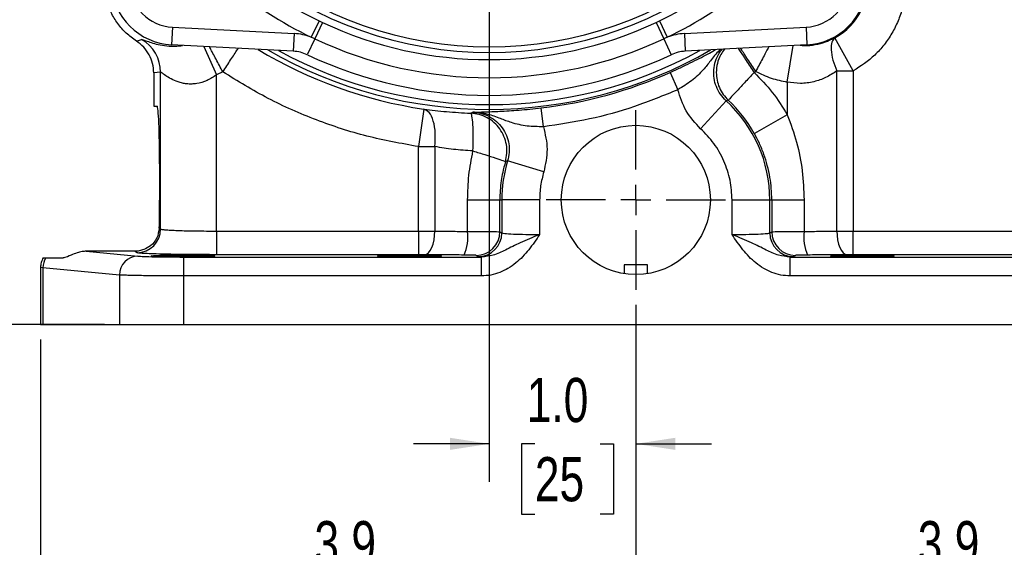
# Model space of a CAD drawing. Header units: inches. Extents: x 0.4 to 16.6, y 0.2 to 10.8.
# Tile 3 of 15: x 2.5 to 5.8, y 3.9 to 5.7. Entities that reach past the tile are written whole.
import ezdxf

# ---------------------------------------------------------------- set-up
doc = ezdxf.new("R2010")
doc.units = ezdxf.units.IN
doc.header["$MEASUREMENT"] = 0
doc.layers.add('SLD-0', color=7, linetype='Continuous', lineweight=25)
doc.styles.add('SLDTEXTSTYLE0', font='TXT', dxfattribs={"width": 0.75})
doc.dimstyles.new('SLDDIMSTYLE0', dxfattribs={"dimtxt": 0.145833, "dimasz": 0.13, "dimexe": 0, "dimexo": 0.0625, "dimgap": 0.036458, "dimtad": 0, "dimtih": 1, "dimtoh": 1, "dimdec": 1, "dimlfac": 2, "dimrnd": 1e-09, "dimzin": 12, "dimdsep": 46, "dimtxsty": 'SLDTEXTSTYLE0', "dimsah": 1, "dimcen": 0.09, "dimadec": 0, "dimazin": 3, "dimtfac": 1, "dimtdec": 1, "dimtofl": 0, "dimtmove": 0, "dimatfit": 3, "dimfxl": 0, "dimfrac": 2, "dimtolj": 1, "dimtzin": 12, "dimarcsym": 0})
doc.dimstyles.new('SLDDIMSTYLE1', dxfattribs={"dimtxt": 0.145833, "dimasz": 0.13, "dimexe": 0, "dimexo": 0.0625, "dimgap": 0.036458, "dimtad": 0, "dimtih": 1, "dimtoh": 1, "dimdec": 1, "dimlfac": 2, "dimrnd": 1e-09, "dimzin": 4, "dimdsep": 46, "dimtxsty": 'SLDTEXTSTYLE0', "dimsah": 1, "dimcen": 0.09, "dimadec": 0, "dimazin": 1, "dimtfac": 1, "dimtdec": 1, "dimtmove": 0, "dimatfit": 0, "dimfxl": 0, "dimfrac": 2, "dimtolj": 1, "dimtzin": 12, "dimarcsym": 0})

# ---------------------------------------------------------------- blocks, each defined once
blk = doc.blocks.new('_D')
at = {"layer": 'SLD-0', "color": 7}
for p, q in [((4.0509, 8.3237), (1.4276, 8.3237)), ((1.5526, 8.3237), (1.5526, 6.8337)), ((1.391, 6.5724), (1.3466, 6.5724)), ((1.3466, 6.5724), (1.3466, 6.3407)), ((1.7142, 6.5724), (1.7586, 6.5724)), ((1.7586, 6.5724), (1.7586, 6.3407)), ((1.3466, 6.3407), (1.391, 6.3407)), ((1.5526, 4.6553), (1.5526, 6.3111)), ((1.7586, 6.3407), (1.7142, 6.3407)), ((2.8295, 4.6553), (1.4276, 4.6553))]:
    blk.add_line(p, q, dxfattribs=at)
for points in [[(1.5526, 8.3237), (1.5326, 8.1937), (1.5726, 8.1937)], [(1.5526, 4.6553), (1.5726, 4.7853), (1.5326, 4.7853)]]:
    blk.add_solid(points, dxfattribs=at)
at = {"layer": 'SLD-0', "color": 7, "char_height": 0.14583, "attachment_point": 1, "style": 'SLDTEXTSTYLE0'}
for s, insert in [('7.3', (1.418, 6.7899)), ('186', (1.391, 6.5287))]:
    blk.add_mtext(s, dxfattribs=dict(at, insert=insert))
blk = doc.blocks.new('_D_1')
at = {"layer": 'SLD-0', "color": 7}
for p, q in [((3.8603, 6.8262), (1.9, 6.8262)), ((2.025, 6.8262), (2.025, 6.0798)), ((1.8634, 5.8186), (1.819, 5.8186)), ((1.819, 5.8186), (1.819, 5.5869)), ((2.1867, 5.8186), (2.231, 5.8186)), ((2.231, 5.8186), (2.231, 5.5869)), ((1.819, 5.5869), (1.8634, 5.5869)), ((2.231, 5.5869), (2.1867, 5.5869)), ((2.025, 4.6553), (2.025, 5.5573)), ((2.8295, 4.6553), (1.9, 4.6553))]:
    blk.add_line(p, q, dxfattribs=at)
for points in [[(2.025, 6.8262), (2.005, 6.6962), (2.045, 6.6962)], [(2.025, 4.6553), (2.045, 4.7853), (2.005, 4.7853)]]:
    blk.add_solid(points, dxfattribs=at)
at = {"layer": 'SLD-0', "color": 7, "char_height": 0.14583, "attachment_point": 1, "style": 'SLDTEXTSTYLE0'}
for s, insert in [('4.3', (1.8904, 6.0361)), ('110', (1.8634, 5.7748))]:
    blk.add_mtext(s, dxfattribs=dict(at, insert=insert))
blk = doc.blocks.new('_D_2')
at = {"layer": 'SLD-0', "color": 7}
for p, q in [((4.1009, 6.5856), (4.1009, 4.1364)), ((4.5851, 4.7201), (4.5851, 4.1364)), ((4.1009, 4.2614), (3.8509, 4.2614)), ((4.2517, 4.2614), (4.2074, 4.2614)), ((4.2074, 4.2614), (4.2074, 4.0297)), ((4.4672, 4.2614), (4.5116, 4.2614)), ((4.5116, 4.2614), (4.5116, 4.0297)), ((4.5851, 4.2614), (4.8351, 4.2614)), ((4.2074, 4.0297), (4.2517, 4.0297)), ((4.5116, 4.0297), (4.4672, 4.0297))]:
    blk.add_line(p, q, dxfattribs=at)
for points in [[(4.1009, 4.2614), (3.9709, 4.2814), (3.9709, 4.2414)], [(4.5851, 4.2614), (4.7151, 4.2414), (4.7151, 4.2814)]]:
    blk.add_solid(points, dxfattribs=at)
at = {"layer": 'SLD-0', "color": 7, "char_height": 0.14583, "attachment_point": 1, "style": 'SLDTEXTSTYLE0'}
for s, insert in [('1.0', (4.2249, 4.479)), ('25', (4.2517, 4.2177))]:
    blk.add_mtext(s, dxfattribs=dict(at, insert=insert))
blk = doc.blocks.new('_D_3')
at = {"layer": 'SLD-0', "color": 7}
for p, q in [((4.5851, 4.7201), (4.5851, 3.664)), ((2.6184, 4.6053), (2.6184, 3.664)), ((2.6184, 3.789), (3.3244, 3.789)), ((3.4964, 3.789), (3.4521, 3.789)), ((3.4521, 3.789), (3.4521, 3.5573)), ((3.8197, 3.789), (3.864, 3.789)), ((3.864, 3.789), (3.864, 3.5573)), ((4.5851, 3.789), (3.9917, 3.789)), ((3.4521, 3.5573), (3.4964, 3.5573)), ((3.864, 3.5573), (3.8197, 3.5573))]:
    blk.add_line(p, q, dxfattribs=at)
for points in [[(2.6184, 3.789), (2.7484, 3.769), (2.7484, 3.809)], [(4.5851, 3.789), (4.4551, 3.809), (4.4551, 3.769)]]:
    blk.add_solid(points, dxfattribs=at)
at = {"layer": 'SLD-0', "color": 7, "char_height": 0.14583, "attachment_point": 1, "style": 'SLDTEXTSTYLE0'}
for s, insert in [('3.9', (3.5234, 4.0065)), ('100', (3.4964, 3.7453))]:
    blk.add_mtext(s, dxfattribs=dict(at, insert=insert))
blk = doc.blocks.new('_D_4')
at = {"layer": 'SLD-0', "color": 7}
for p, q in [((4.5851, 4.7201), (4.5851, 3.664)), ((6.5519, 4.6053), (6.5519, 3.664)), ((4.5851, 3.789), (5.3175, 3.789)), ((5.4895, 3.789), (5.4451, 3.789)), ((5.4451, 3.789), (5.4451, 3.5573)), ((5.8128, 3.789), (5.8571, 3.789)), ((5.8571, 3.789), (5.8571, 3.5573)), ((6.5519, 3.789), (5.9848, 3.789)), ((5.4451, 3.5573), (5.4895, 3.5573)), ((5.8571, 3.5573), (5.8128, 3.5573))]:
    blk.add_line(p, q, dxfattribs=at)
for points in [[(4.5851, 3.789), (4.7151, 3.769), (4.7151, 3.809)], [(6.5519, 3.789), (6.4219, 3.809), (6.4219, 3.769)]]:
    blk.add_solid(points, dxfattribs=at)
at = {"layer": 'SLD-0', "color": 7, "char_height": 0.14583, "attachment_point": 1, "style": 'SLDTEXTSTYLE0'}
for s, insert in [('3.9', (5.5165, 4.0065)), ('100', (5.4895, 3.7453))]:
    blk.add_mtext(s, dxfattribs=dict(at, insert=insert))
blk = doc.blocks.new('SW_CENTERMARKSYMBOL_1')
at = {"layer": 'SLD-0', "color": 0}
for p, q in [((0, 0.1), (0, 0.2962)), ((0, 0), (0, 0.05)), ((-0.1, 0), (-0.2962, 0)), ((0, 0), (-0.05, 0)), ((0, 0), (0, -0.05)), ((0, 0), (0.05, 0)), ((0.1, 0), (0.2962, 0)), ((0, -0.1), (0, -0.2962))]:
    blk.add_line(p, q, dxfattribs=at)

msp = doc.modelspace()

# ---------------------------------------------------------------- linework, layer by layer
at = {"color": 7, "linetype": 'Continuous', "lineweight": 25}
for p, q in [((3.0545, 5.6364), (3.0514, 5.578)), ((3.0545, 5.6364), (3.4564, 5.6154)), ((3.5388, 5.6574), (3.5128, 5.6034)), ((3.55, 5.652), (3.5247, 5.598)), ((3.5388, 5.6574), (3.55, 5.652)), ((4.6518, 5.652), (4.663, 5.6574)), ((4.6518, 5.652), (4.6771, 5.598)), ((4.663, 5.6574), (4.689, 5.6034)), ((4.7454, 5.6154), (5.1473, 5.6364)), ((5.1473, 5.6364), (5.1504, 5.578)), ((2.9353, 5.5905), (2.9525, 5.596)), ((3.4564, 5.6154), (3.4534, 5.557)), ((3.5247, 5.598), (3.4999, 5.5453)), ((3.5247, 5.598), (3.5128, 5.6034)), ((4.689, 5.6034), (4.6771, 5.598)), ((4.6771, 5.598), (4.7019, 5.5453)), ((4.7454, 5.6154), (4.7484, 5.557)), ((5.3035, 5.492), (5.2429, 5.6013)), ((3.4534, 5.557), (3.0514, 5.578)), ((5.1504, 5.578), (4.7484, 5.557)), ((3.0152, 5.4876), (2.9926, 5.4855)), ((2.9926, 5.4855), (2.9926, 5.3753)), ((3.0152, 4.9702), (3.0152, 5.4876)), ((3.2205, 5.4889), (3.2, 5.4789)), ((3.2, 4.9636), (3.2, 5.4789)), ((4.6985, 5.4871), (4.7239, 5.43)), ((4.9756, 5.4867), (4.9812, 5.4904)), ((5.249, 4.9635), (5.249, 5.492)), ((5.3035, 5.492), (5.3035, 4.9636)), ((5.0856, 5.4552), (5.0856, 5.3471)), ((2.9926, 5.3753), (3.0036, 5.3753)), ((4.2798, 5.3078), (4.2725, 5.3699)), ((4.7992, 5.3012), (4.8833, 5.3935)), ((4.8906, 5.3952), (4.8833, 5.3935)), ((3.885, 5.366), (3.8668, 5.2423)), ((4.0396, 5.3526), (4.0464, 5.356)), ((5.0856, 5.3471), (4.9766, 5.286)), ((3.8668, 4.9636), (3.8668, 5.2423)), ((3.9213, 5.2423), (3.9213, 4.9635)), ((3.0119, 5.1853), (3.0119, 5.0653)), ((4.1615, 5.195), (4.1542, 5.1926)), ((4.281, 5.1587), (4.1615, 5.195)), ((4.0295, 5.0663), (4.136, 5.0663)), ((4.0295, 4.9624), (4.0295, 5.0663)), ((4.136, 5.0663), (4.1424, 5.0663)), ((4.136, 4.9613), (4.136, 5.0663)), ((4.1424, 5.0663), (4.1424, 4.9574)), ((4.2673, 5.0663), (4.1424, 5.0663)), ((4.2673, 5.0663), (4.2673, 4.9523)), ((4.903, 4.9523), (4.903, 5.0663)), ((4.903, 5.0663), (5.0279, 5.0663)), ((5.0279, 4.9574), (5.0279, 5.0663)), ((5.0279, 5.0663), (5.0343, 5.0663)), ((5.0343, 5.0663), (5.0343, 4.9613)), ((5.0343, 5.0663), (5.1408, 5.0663)), ((5.1408, 5.0663), (5.1408, 4.9624)), ((3.0108, 4.9728), (3.0152, 4.9702)), ((3.2, 4.9636), (3.2, 4.8856)), ((3.2, 4.9636), (3.8668, 4.9636)), ((3.8668, 4.9636), (3.8668, 4.8856)), ((4.136, 4.9613), (4.1424, 4.9574)), ((5.0279, 4.9574), (5.0343, 4.9613)), ((5.3035, 4.8856), (5.3035, 4.9636)), ((5.3035, 4.9636), (5.9703, 4.9636)), ((2.7689, 4.8969), (2.9397, 4.8809)), ((2.9294, 4.8969), (2.7689, 4.8969)), ((2.9373, 4.8922), (2.9294, 4.8969)), ((3.8668, 4.8856), (3.2, 4.8856)), ((4.0645, 4.8794), (4.058, 4.8833)), ((4.0754, 4.8779), (4.0645, 4.8794)), ((5.1058, 4.8794), (5.0949, 4.8779)), ((5.1122, 4.8833), (5.1058, 4.8794)), ((5.9703, 4.8856), (5.3035, 4.8856)), ((2.6359, 4.8753), (2.6934, 4.8753)), ((3.0914, 4.8154), (3.0914, 4.8779)), ((3.0914, 4.8779), (4.0754, 4.8779)), ((4.0754, 4.8154), (4.0754, 4.8779)), ((4.5469, 4.8516), (4.5469, 4.8231)), ((4.6049, 4.8516), (4.5469, 4.8516)), ((4.6234, 4.8516), (4.6049, 4.8516)), ((4.6234, 4.8231), (4.6234, 4.8516)), ((5.0949, 4.8154), (5.0949, 4.8779)), ((5.0949, 4.8779), (6.0789, 4.8779)), ((2.6184, 4.8434), (2.6184, 4.6553)), ((2.6265, 4.8422), (2.6184, 4.8433)), ((2.8795, 4.8185), (2.6265, 4.8422)), ((2.6265, 4.8422), (2.6265, 4.6553)), ((2.8795, 4.8185), (2.8795, 4.6553)), ((3.0914, 4.6553), (3.0914, 4.8154)), ((4.0754, 4.8154), (3.0914, 4.8154)), ((6.0789, 4.8154), (5.0949, 4.8154)), ((2.6184, 4.6553), (2.6265, 4.6553)), ((2.6265, 4.6553), (2.8795, 4.6553)), ((2.8795, 4.6553), (3.0914, 4.6553)), ((3.0914, 4.6553), (6.0789, 4.6553))]:
    msp.add_line(p, q, dxfattribs=at)
at = {"color": 8, "linetype": 'Continuous', "lineweight": 25}
for p, q in [((3.1583, 5.5724), (3.2, 5.4789)), ((5.0856, 5.4552), (5.1051, 5.5756))]:
    msp.add_line(p, q, dxfattribs=at)
at = {"color": 7, "linetype": 'Continuous', "lineweight": 25, "flags": 128}
for points in [[(3.8873, 4.8855), (3.8938, 4.8873), (3.9001, 4.892), (3.9059, 4.8993), (3.911, 4.909), (3.9153, 4.9207), (3.9184, 4.9341), (3.9205, 4.9485), (3.9213, 4.9635)], [(5.249, 4.9635), (5.2498, 4.9485), (5.2518, 4.9341), (5.255, 4.9207), (5.2593, 4.909), (5.2644, 4.8993), (5.2702, 4.892), (5.2765, 4.8873), (5.283, 4.8855)]]:
    msp.add_lwpolyline(points, dxfattribs=at)
at = {"color": 7, "linetype": 'Continuous', "lineweight": 25}
msp.add_circle((4.5851, 5.0663), 0.2462, dxfattribs=at)
for centre, radius, start, end in [((4.1009, 6.8262), 1.297, 230.4212, 244.3167), ((4.1009, 6.8262), 1.2732, 230.7247, 309.2752), ((4.1009, 6.8262), 1.255, 230.7247, 309.2752), ((4.1009, 6.8262), 1.297, 295.6832, 309.5787), ((3.0624, 5.7877), 0.21, 182.9999, 266.9999), ((3.0624, 5.7877), 0.1515, 182.9999, 266.9999), ((4.1009, 6.8262), 1.3569, 230.4212, 244.3167), ((4.1009, 6.8262), 1.3569, 295.6832, 309.5787), ((5.1394, 5.7877), 0.1515, 272.9999, 356.9999), ((5.1394, 5.7877), 0.21, 272.9999, 356.9999), ((4.1009, 6.8262), 1.297, 244.8656, 295.1343), ((2.8902, 5.4876), 0.1251, 0.0049, 60.1126), ((3.4468, 5.4321), 0.1835, 68.928, 86.9999), ((4.1009, 6.8262), 1.3567, 244.8656, 295.1343), ((4.755, 5.4321), 0.1835, 92.9999, 111.0719), ((3.4468, 5.4321), 0.125, 64.8656, 86.9999), ((4.1009, 6.8262), 1.4149, 244.8656, 295.1343), ((4.755, 5.4321), 0.125, 92.9999, 115.1343), ((4.1009, 6.8262), 1.4664, 276.7201, 294.0485), ((4.5851, 5.0663), 0.4427, 0, 47.6639), ((4.5851, 5.0663), 0.4489, 29.2964, 47.1184), ((4.5851, 5.0663), 0.4427, 163.1047, 180), ((2.9372, 4.9703), 0.0781, 270.0941, 359.9409), ((3.8802, 4.9446), 0.1504, 336.4276, 6.8128), ((4.0579, 4.9613), 0.0781, 270.0941, 359.9409), ((4.0644, 4.9575), 0.0781, 270.0941, 359.9409), ((5.1059, 4.9575), 0.0781, 180.0591, 269.9059), ((5.1124, 4.9613), 0.0781, 180.0591, 269.9059), ((5.2901, 4.9446), 0.1504, 173.1872, 203.5724), ((2.9414, 4.8191), 0.0619, 91.5594, 180.5764), ((2.6911, 4.8418), 0.0646, 148.7187, 179.6513)]:
    msp.add_arc(centre, radius, start, end, dxfattribs=at)
at = {"color": 8, "linetype": 'Continuous', "lineweight": 25}
for centre, radius, start, end in [((5.1395, 5.7877), 0.2131, 299.0258, 6.9615), ((4.1009, 6.8262), 1.4761, 238.8406, 261.5921), ((4.1009, 6.8262), 1.4611, 239.9617, 300.0382), ((4.1009, 6.8262), 1.4453, 241.2175, 298.7824)]:
    msp.add_arc(centre, radius, start, end, dxfattribs=at)
at = {"color": 7, "linetype": 'Continuous', "lineweight": 25}
for centre, start_param, end_param in [((3.0036, 5.1853), 4.712389, 6.283185), ((3.0036, 5.0653), 4.204187, 4.712389)]:
    msp.add_ellipse(centre, major_axis=(0, 0.19), ratio=0.043661, start_param=start_param, end_param=end_param, dxfattribs=at)
for centre in [(3.0891, 4.8818), (3.8371, 4.8818), (5.3332, 4.8818)]:
    msp.add_ellipse(centre, major_axis=(0.1055, 0), ratio=0.026186, dxfattribs=at)
for points, knots in [([(2.9353, 5.5905), (2.9238, 5.5988), (2.9008, 5.6154), (2.8727, 5.6477), (2.8505, 5.6841), (2.8353, 5.724), (2.8275, 5.766), (2.8276, 5.8086), (2.8339, 5.8471), (2.8433, 5.8697), (2.8473, 5.8793)], [0, 0, 0, 0, 0.1293532, 0.2587065, 0.3880597, 0.5174129, 0.6467661, 0.7761194, 0.9054726, 1, 1, 1, 1]), ([(5.4776, 5.7877), (5.477, 5.7729), (5.4759, 5.7435), (5.4668, 5.6996), (5.4523, 5.6566), (5.4317, 5.6156), (5.4058, 5.5778), (5.3658, 5.5328), (5.3282, 5.5082), (5.3035, 5.492)], [0, 0, 0, 0, 0.122809, 0.245633, 0.372934, 0.500264, 0.627565, 0.754895, 1, 1, 1, 1]), ([(5.2429, 5.6013), (5.239, 5.5973), (5.2311, 5.5892), (5.229, 5.5628), (5.2345, 5.5292), (5.2443, 5.5042), (5.249, 5.492)], [0, 0, 0, 0, 0.242922, 0.5, 0.757078, 1, 1, 1, 1]), ([(2.9926, 5.4855), (2.9919, 5.4959), (2.9904, 5.5168), (2.9784, 5.5459), (2.9604, 5.5717), (2.9437, 5.5842), (2.9353, 5.5905)], [0, 0, 0, 0, 0.25095, 0.500741, 0.749346, 1, 1, 1, 1]), ([(3.2, 5.4789), (3.1898, 5.4721), (3.1692, 5.4585), (3.1401, 5.4503), (3.1177, 5.4484), (3.1018, 5.4491), (3.0868, 5.4516), (3.0686, 5.4568), (3.049, 5.4656), (3.034, 5.475), (3.0252, 5.4811), (3.0182, 5.4862), (3.0164, 5.487), (3.0152, 5.4876)], [0, 0, 0, 0, 0.1249044, 0.2501013, 0.311368, 0.3757254, 0.4348885, 0.5004801, 0.6254686, 0.7505103, 0.8163728, 0.8745629, 1, 1, 1, 1]), ([(3.8668, 5.2423), (3.8097, 5.2526), (3.6953, 5.2732), (3.5292, 5.3277), (3.369, 5.3976), (3.2699, 5.4585), (3.2205, 5.4889)], [0, 0, 0, 0, 0.249258, 0.5, 0.750742, 1, 1, 1, 1]), ([(4.8508, 5.4867), (4.8513, 5.4783), (4.8523, 5.4612), (4.8605, 5.4365), (4.8729, 5.4138), (4.8848, 5.4014), (4.8906, 5.3952)], [0, 0, 0, 0, 0.247346, 0.5, 0.752654, 1, 1, 1, 1]), ([(5.249, 5.492), (5.237, 5.4842), (5.2138, 5.4691), (5.173, 5.455), (5.1296, 5.4486), (5.1002, 5.453), (5.0856, 5.4552)], [0, 0, 0, 0, 0.257678, 0.49917, 0.75154, 1, 1, 1, 1]), ([(4.7239, 5.43), (4.6764, 5.4105), (4.5813, 5.3715), (4.4323, 5.3305), (4.3306, 5.3154), (4.2798, 5.3078)], [0, 0, 0, 0, 0.333257, 0.666732, 1, 1, 1, 1]), ([(4.7992, 5.3012), (4.7817, 5.3198), (4.7468, 5.357), (4.7316, 5.4057), (4.7239, 5.43)], [0, 0, 0, 0, 0.499876, 1, 1, 1, 1]), ([(4.0464, 5.356), (4.0527, 5.3561), (4.0652, 5.3563), (4.0856, 5.3568), (4.1087, 5.3575), (4.1353, 5.3586), (4.1654, 5.3602), (4.199, 5.3626), (4.2349, 5.3657), (4.26, 5.3685), (4.2725, 5.3699)], [0, 0, 0, 0, 0.127266, 0.254264, 0.380143, 0.504961, 0.6321, 0.753817, 0.877276, 1, 1, 1, 1]), ([(3.9213, 5.2423), (3.9222, 5.2571), (3.9241, 5.2878), (3.9172, 5.328), (3.9038, 5.3572), (3.8912, 5.3631), (3.885, 5.366)], [0, 0, 0, 0, 0.241203, 0.5, 0.758797, 1, 1, 1, 1]), ([(4.1542, 5.1926), (4.1563, 5.2017), (4.1604, 5.2202), (4.1585, 5.2489), (4.1505, 5.2763), (4.1366, 5.3011), (4.1177, 5.3222), (4.0942, 5.3385), (4.0677, 5.3496), (4.0489, 5.3516), (4.0396, 5.3526)], [0, 0, 0, 0, 0.123381, 0.25, 0.376619, 0.5, 0.623381, 0.75, 0.876619, 1, 1, 1, 1]), ([(4.047, 5.2278), (4.0474, 5.2432), (4.0483, 5.2753), (4.0471, 5.3167), (4.0441, 5.3459), (4.0411, 5.3504), (4.0396, 5.3526)], [0, 0, 0, 0, 0.240494, 0.499997, 0.757067, 1, 1, 1, 1]), ([(4.2798, 5.3078), (4.2615, 5.308), (4.2231, 5.3084), (4.1773, 5.3196), (4.1366, 5.3352), (4.0952, 5.3511), (4.0632, 5.3543), (4.0464, 5.356)], [0, 0, 0, 0, 0.200921, 0.42175, 0.59011, 0.784467, 1, 1, 1, 1]), ([(4.0464, 5.356), (4.056, 5.355), (4.075, 5.3531), (4.1017, 5.3421), (4.1254, 5.3258), (4.1447, 5.3045), (4.1586, 5.2793), (4.1664, 5.2517), (4.1681, 5.2228), (4.1637, 5.2042), (4.1615, 5.195)], [0, 0, 0, 0, 0.125504, 0.250381, 0.375384, 0.500515, 0.625146, 0.749927, 0.875096, 1, 1, 1, 1]), ([(5.0856, 5.3471), (5.0967, 5.3171), (5.1189, 5.2572), (5.1371, 5.1624), (5.1396, 5.0984), (5.1408, 5.0663)], [0, 0, 0, 0, 0.33252, 0.665639, 1, 1, 1, 1]), ([(4.2798, 5.3078), (4.2857, 5.283), (4.2975, 5.2334), (4.2865, 5.1836), (4.281, 5.1587)], [0, 0, 0, 0, 0.500124, 1, 1, 1, 1]), ([(4.903, 5.0663), (4.9017, 5.0881), (4.8991, 5.1322), (4.8777, 5.1955), (4.8453, 5.254), (4.8144, 5.2856), (4.7992, 5.3012)], [0, 0, 0, 0, 0.2472771, 0.5, 0.7527229, 1, 1, 1, 1]), ([(5.0343, 5.0663), (5.034, 5.0789), (5.0334, 5.1038), (5.0284, 5.1419), (5.0203, 5.1795), (5.0085, 5.2173), (4.9943, 5.2528), (4.9823, 5.2753), (4.9766, 5.286)], [0, 0, 0, 0, 0.165301, 0.324245, 0.501748, 0.667475, 0.841969, 1, 1, 1, 1]), ([(4.047, 5.2278), (4.0606, 5.2237), (4.0887, 5.2152), (4.1239, 5.204), (4.1485, 5.1956), (4.1524, 5.1936), (4.1542, 5.1926)], [0, 0, 0, 0, 0.241834, 0.5, 0.758166, 1, 1, 1, 1]), ([(4.1542, 5.1926), (4.1511, 5.1808), (4.1455, 5.1602), (4.14, 5.1284), (4.1366, 5.0981), (4.1362, 5.0767), (4.136, 5.0663)], [0, 0, 0, 0, 0.285626, 0.499991, 0.755791, 1, 1, 1, 1]), ([(3.0108, 4.9728), (3.0089, 4.9616), (3.005, 4.9384), (2.985, 4.9159), (2.9639, 4.9034), (2.9453, 4.8978), (2.9345, 4.8972), (2.9294, 4.8969)], [0, 0, 0, 0, 0.2715833, 0.5627749, 0.7792499, 0.8970147, 1, 1, 1, 1]), ([(3.0152, 4.9702), (3.0157, 4.9699), (3.0167, 4.9695), (3.0204, 4.9688), (3.025, 4.9682), (3.0333, 4.9675), (3.0476, 4.9665), (3.0717, 4.9655), (3.1, 4.9646), (3.1321, 4.9641), (3.1658, 4.9637), (3.1887, 4.9636), (3.2, 4.9636)], [0, 0, 0, 0, 0.072183, 0.136385, 0.192606, 0.240842, 0.376678, 0.500231, 0.630011, 0.756563, 0.879891, 1, 1, 1, 1]), ([(3.8668, 4.9636), (3.8761, 4.9636), (3.895, 4.9636), (3.9125, 4.9635), (3.9213, 4.9635)], [0, 0, 0, 0, 0.495691, 1, 1, 1, 1]), ([(3.9213, 4.9635), (3.9388, 4.9632), (3.9736, 4.9628), (4.011, 4.9625), (4.0295, 4.9624)], [0, 0, 0, 0, 0.503909, 1, 1, 1, 1]), ([(4.0295, 4.9624), (4.0431, 4.9624), (4.0711, 4.9623), (4.1038, 4.9621), (4.1289, 4.9617), (4.1334, 4.9614), (4.136, 4.9613)], [0, 0, 0, 0, 0.242333, 0.500064, 0.714993, 1, 1, 1, 1]), ([(4.2673, 4.9523), (4.256, 4.9476), (4.2341, 4.9386), (4.1957, 4.9216), (4.1574, 4.9026), (4.1165, 4.8824), (4.0883, 4.8793), (4.0754, 4.8779)], [0, 0, 0, 0, 0.168787, 0.327381, 0.597476, 0.815108, 1, 1, 1, 1]), ([(4.2673, 4.9523), (4.2616, 4.9438), (4.2501, 4.9267), (4.2318, 4.9019), (4.2116, 4.8786), (4.1889, 4.8575), (4.1636, 4.8397), (4.1358, 4.8262), (4.1062, 4.8172), (4.0857, 4.816), (4.0754, 4.8154)], [0, 0, 0, 0, 0.125346, 0.250506, 0.374932, 0.499481, 0.627284, 0.749901, 0.875074, 1, 1, 1, 1]), ([(4.1424, 4.9574), (4.1447, 4.9567), (4.1495, 4.9554), (4.1787, 4.9537), (4.2199, 4.9525), (4.2518, 4.9524), (4.2673, 4.9523)], [0, 0, 0, 0, 0.240763, 0.500141, 0.756468, 1, 1, 1, 1]), ([(4.903, 4.9523), (4.9185, 4.9524), (4.9503, 4.9525), (4.9916, 4.9537), (5.0207, 4.9554), (5.0255, 4.9567), (5.0279, 4.9574)], [0, 0, 0, 0, 0.24353, 0.499859, 0.759237, 1, 1, 1, 1]), ([(5.0949, 4.8779), (5.0819, 4.8793), (5.0537, 4.8824), (5.0129, 4.9026), (4.9746, 4.9216), (4.9361, 4.9386), (4.9143, 4.9476), (4.903, 4.9523)], [0, 0, 0, 0, 0.184892, 0.402524, 0.672619, 0.831213, 1, 1, 1, 1]), ([(5.0949, 4.8154), (5.0846, 4.816), (5.064, 4.8172), (5.0345, 4.8262), (5.0067, 4.8397), (4.9814, 4.8575), (4.9586, 4.8786), (4.9385, 4.9019), (4.9202, 4.9267), (4.9087, 4.9438), (4.903, 4.9523)], [0, 0, 0, 0, 0.124927, 0.250101, 0.372676, 0.500524, 0.625073, 0.749501, 0.874662, 1, 1, 1, 1]), ([(5.0343, 4.9613), (5.0369, 4.9614), (5.0414, 4.9617), (5.0665, 4.9621), (5.0992, 4.9623), (5.1272, 4.9624), (5.1408, 4.9624)], [0, 0, 0, 0, 0.285011, 0.499936, 0.757669, 1, 1, 1, 1]), ([(5.1408, 4.9624), (5.1593, 4.9625), (5.1967, 4.9628), (5.2315, 4.9632), (5.249, 4.9635)], [0, 0, 0, 0, 0.4960907, 1, 1, 1, 1]), ([(5.249, 4.9635), (5.2578, 4.9635), (5.2753, 4.9636), (5.2941, 4.9636), (5.3035, 4.9636)], [0, 0, 0, 0, 0.504309, 1, 1, 1, 1]), ([(2.7689, 4.8969), (2.7644, 4.8967), (2.7538, 4.8961), (2.7361, 4.8911), (2.7152, 4.8822), (2.7016, 4.8759), (2.6951, 4.8754), (2.6934, 4.8753)], [0, 0, 0, 0, 0.1072044, 0.2533742, 0.4872385, 0.8675561, 1, 1, 1, 1]), ([(3.2, 4.8856), (3.1844, 4.8857), (3.1522, 4.8857), (3.1044, 4.8861), (3.0583, 4.8867), (3.0169, 4.8875), (2.9828, 4.8886), (2.9578, 4.8897), (2.9418, 4.891), (2.9388, 4.8918), (2.9373, 4.8922)], [0, 0, 0, 0, 0.116964, 0.240541, 0.368958, 0.499946, 0.630943, 0.759385, 0.882997, 1, 1, 1, 1]), ([(2.9397, 4.8809), (2.9456, 4.8805), (2.9578, 4.8797), (2.9946, 4.8787), (3.0407, 4.878), (3.0748, 4.878), (3.0914, 4.8779)], [0, 0, 0, 0, 0.243335, 0.500047, 0.756732, 1, 1, 1, 1]), ([(3.8873, 4.8855), (3.884, 4.8855), (3.8774, 4.8856), (3.8703, 4.8856), (3.8668, 4.8856)], [0, 0, 0, 0, 0.500008, 1, 1, 1, 1]), ([(4.018, 4.8845), (3.9955, 4.8846), (3.9503, 4.8848), (3.9083, 4.8853), (3.8873, 4.8855)], [0, 0, 0, 0, 0.499993, 1, 1, 1, 1]), ([(4.058, 4.8833), (4.0573, 4.8834), (4.0558, 4.8837), (4.0467, 4.8841), (4.0337, 4.8843), (4.0231, 4.8844), (4.018, 4.8845)], [0, 0, 0, 0, 0.2424527, 0.500051, 0.7576188, 1, 1, 1, 1]), ([(5.1523, 4.8845), (5.1472, 4.8844), (5.1366, 4.8843), (5.1236, 4.8841), (5.1145, 4.8837), (5.113, 4.8834), (5.1122, 4.8833)], [0, 0, 0, 0, 0.242381, 0.499949, 0.757547, 1, 1, 1, 1]), ([(5.283, 4.8855), (5.262, 4.8853), (5.2199, 4.8848), (5.1748, 4.8846), (5.1523, 4.8845)], [0, 0, 0, 0, 0.500007, 1, 1, 1, 1]), ([(5.3035, 4.8856), (5.3, 4.8856), (5.2929, 4.8856), (5.2863, 4.8855), (5.283, 4.8855)], [0, 0, 0, 0, 0.499992, 1, 1, 1, 1]), ([(2.6272, 4.8753), (2.6246, 4.8701), (2.6195, 4.86), (2.6187, 4.8487), (2.6184, 4.8433)], [0, 0, 0, 0, 0.5178694, 1, 1, 1, 1]), ([(2.6272, 4.8753), (2.6274, 4.8753), (2.6279, 4.8753), (2.6307, 4.8753), (2.6341, 4.8753), (2.6359, 4.8753)], [0, 0, 0, 0, 0.311383, 0.654131, 1, 1, 1, 1]), ([(3.0914, 4.8154), (3.068, 4.8155), (3.0366, 4.8155), (2.9999, 4.8158), (2.9784, 4.816), (2.9562, 4.8163), (2.9335, 4.8167), (2.9115, 4.8172), (2.892, 4.8178), (2.8838, 4.8182), (2.8795, 4.8185)], [0, 0, 0, 0, 0.2447875, 0.3287297, 0.4136916, 0.4996736, 0.6097491, 0.7298319, 0.8599172, 1, 1, 1, 1])]:
    msp.add_open_spline(points, degree=3, knots=knots, dxfattribs=at)
at = {"color": 8, "linetype": 'Continuous', "lineweight": 25}
for points, knots in [([(2.9525, 5.596), (2.9538, 5.5958), (2.9565, 5.5955), (2.9693, 5.5904), (2.9879, 5.5839), (3.0123, 5.5774), (3.0421, 5.5738), (3.0677, 5.5726), (3.0841, 5.5756), (3.0873, 5.5761)], [0, 0, 0, 0, 0.184186, 0.36075, 0.529821, 0.687969, 0.83383, 0.967281, 1, 1, 1, 1]), ([(5.1278, 5.5768), (5.1325, 5.5764), (5.1495, 5.5747), (5.1784, 5.5784), (5.2128, 5.5868), (5.2327, 5.5964), (5.2429, 5.6013)], [0, 0, 0, 0, 0.108012, 0.395261, 0.691072, 1, 1, 1, 1]), ([(3.2205, 5.4889), (3.2131, 5.5029), (3.1983, 5.5309), (3.1828, 5.5602), (3.1778, 5.5697), (3.1768, 5.5714)], [0, 0, 0, 0, 0.448907, 0.897815, 1, 1, 1, 1]), ([(3.2205, 5.4889), (3.2293, 5.5021), (3.2467, 5.5286), (3.2648, 5.5561), (3.2706, 5.565), (3.2716, 5.5665)], [0, 0, 0, 0, 0.45283, 0.90566, 1, 1, 1, 1]), ([(4.6985, 5.4871), (4.7099, 5.4923), (4.7329, 5.5027), (4.7654, 5.5184), (4.7955, 5.5336), (4.822, 5.5475), (4.8397, 5.5571), (4.8477, 5.5615), (4.849, 5.5622)], [0, 0, 0, 0, 0.190332, 0.381802, 0.570579, 0.76775, 0.961329, 1, 1, 1, 1]), ([(4.8657, 5.5631), (4.8641, 5.5618), (4.8506, 5.5511), (4.8333, 5.5265), (4.8059, 5.4926), (4.7724, 5.4595), (4.7396, 5.4395), (4.7239, 5.43)], [0, 0, 0, 0, 0.033329, 0.272829, 0.480293, 0.752412, 1, 1, 1, 1]), ([(4.8833, 5.3935), (4.8767, 5.4004), (4.8634, 5.4142), (4.8501, 5.4398), (4.8426, 5.4675), (4.8417, 5.4963), (4.8476, 5.5244), (4.8573, 5.5474), (4.8669, 5.559), (4.8705, 5.5633)], [0, 0, 0, 0, 0.151784, 0.303888, 0.455523, 0.606974, 0.759034, 0.910937, 1, 1, 1, 1]), ([(4.8784, 5.5638), (4.8739, 5.5581), (4.863, 5.5441), (4.8531, 5.5175), (4.8516, 5.4969), (4.8508, 5.4867)], [0, 0, 0, 0, 0.25867, 0.635091, 1, 1, 1, 1]), ([(4.9238, 5.5661), (4.9251, 5.5641), (4.9311, 5.5549), (4.9496, 5.5266), (4.9669, 5.5), (4.9756, 5.4867)], [0, 0, 0, 0, 0.122135, 0.561068, 1, 1, 1, 1]), ([(4.9812, 5.4904), (4.9725, 5.5036), (4.955, 5.53), (4.9373, 5.557), (4.9317, 5.5655), (4.931, 5.5665)], [0, 0, 0, 0, 0.466289, 0.932578, 1, 1, 1, 1]), ([(5.0243, 5.5714), (5.0236, 5.5701), (5.0188, 5.561), (5.0035, 5.5323), (4.9886, 5.5044), (4.9812, 5.4904)], [0, 0, 0, 0, 0.077152, 0.538576, 1, 1, 1, 1])]:
    msp.add_open_spline(points, degree=3, knots=knots, dxfattribs=at)
at = {"color": 7, "linetype": 'Continuous', "lineweight": 25}
for points in [[(4.9756, 5.4867), (4.9648, 5.4751), (4.9431, 5.4517), (4.9155, 5.422), (4.8957, 5.4007), (4.8923, 5.397), (4.8906, 5.3952)], [(4.9756, 5.4867), (4.9967, 5.4656), (5.0387, 5.4233), (5.07, 5.3725), (5.0856, 5.3471)], [(4.9812, 5.4904), (4.9978, 5.4824), (5.0312, 5.4664), (5.0674, 5.4589), (5.0856, 5.4552)], [(5.249, 5.492), (5.2577, 5.492), (5.2752, 5.492), (5.2941, 5.492), (5.3035, 5.492)], [(3.885, 5.366), (3.9096, 5.3629), (3.9588, 5.3568), (4.0127, 5.354), (4.0396, 5.3526)], [(3.8668, 5.2423), (3.8762, 5.2423), (3.8951, 5.2423), (3.9125, 5.2423), (3.9213, 5.2423)], [(4.047, 5.2278), (4.0252, 5.2293), (3.9815, 5.2323), (3.9413, 5.239), (3.9213, 5.2423)], [(4.0295, 5.0663), (4.0302, 5.0934), (4.0317, 5.1477), (4.0419, 5.2011), (4.047, 5.2278)], [(4.281, 5.1587), (4.277, 5.1435), (4.269, 5.1132), (4.2679, 5.0819), (4.2673, 5.0663)]]:
    msp.add_open_spline(points, degree=3, dxfattribs=at)

# ---------------------------------------------------------------- block references
at = {"layer": 'SLD-0', "color": 7}
msp.add_blockref('SW_CENTERMARKSYMBOL_1', (4.5851, 5.0663), dxfattribs=at)

# ---------------------------------------------------------------- dimensions: what is measured, and where the dimension line sits
for base, p1, p2, picture, middle in [((1.5526, 4.6553), (4.1009, 8.3237), (2.8795, 4.6553), '_D', (1.5526, 6.5724)), ((2.025, 6.8262), (2.8795, 4.6553), (3.9103, 6.8262), '_D_1', (2.025, 5.8186))]:
    dim = msp.add_linear_dim(base=base, p1=p1, p2=p2, angle=90, dimstyle='SLDDIMSTYLE0', dxfattribs=at)
    dim.commit()
    dim.dimension.update_dxf_attribs({"geometry": picture, "text_midpoint": middle, "dimtype": 160})
for base, p1, p2, dimstyle, picture, middle in [((4.1009, 4.2614), (4.5851, 4.7701), (4.1009, 6.6356), 'SLDDIMSTYLE1', '_D_2', (4.3595, 4.2614)), ((4.5851, 3.789), (2.6184, 4.6553), (4.5851, 4.7701), 'SLDDIMSTYLE0', '_D_3', (3.658, 3.789)), ((4.5851, 3.789), (6.5519, 4.6553), (4.5851, 4.7701), 'SLDDIMSTYLE0', '_D_4', (5.6511, 3.789))]:
    dim = msp.add_linear_dim(base=base, p1=p1, p2=p2, dimstyle=dimstyle, dxfattribs=at)
    dim.commit()
    dim.dimension.update_dxf_attribs({"geometry": picture, "text_midpoint": middle, "dimtype": 160})

doc.saveas('drawing.dxf')
